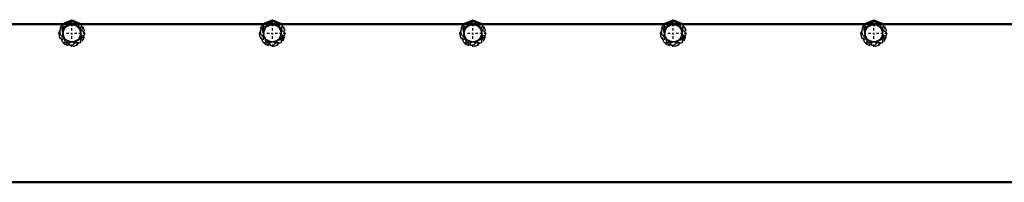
# Model space of a CAD drawing. Header units: millimetres. Extents: x -496 to 250, y -80 to 404.
# Tile 2 of 3: x -124 to 63, y 0 to 31. Entities that reach past the tile are written whole.
import ezdxf

# ---------------------------------------------------------------- set-up
doc = ezdxf.new("R2010")
doc.units = ezdxf.units.MM
doc.linetypes.add('Center', pattern=[1.5, 0.45, -0.5, 0.05, -0.5])
doc.linetypes.add('Dashed', pattern=[2, 1, -1])
for name, color, linetype, lineweight in [('2d ConnectionPoints', 7, 'Continuous', 50), ('AM_0', 7, 'Continuous', 50), ('AM_7', 7, 'Center', 25), ('AM_9', 6, 'Dashed', 25)]:
    doc.layers.add(name, color=color, linetype=linetype, lineweight=lineweight)

# ---------------------------------------------------------------- blocks, each defined once
blk = doc.blocks.new('2_1zj7ats35c7oalxtir8jp1d6q________0_in_LSSP2303438211500100035010_0')
at = {"layer": 'AM_0'}
for p, q in [((250, 30), (-250, 30)), ((250, 0), (-250, 0))]:
    blk.add_line(p, q, dxfattribs=at)
blk = doc.blocks.new('6_k7k18tm2kpb9y0tqxorwihhvm________0_in_LSSP2303438211500100035010_0')
at = {"layer": 'AM_0'}
for p, q in [((-116.03, 30), (-114.3, 30.72)), ((-114.3, 30.72), (-115.02, 30)), ((-114.3, 30.72), (-112.57, 30)), ((-114.08, 30), (-113.17, 30.25)), ((-113.17, 30.25), (-113.1, 30))]:
    blk.add_line(p, q, dxfattribs=at)
at = {"layer": 'AM_9'}
for p, q in [((-116.75, 28.27), (-116.03, 30)), ((-115.02, 30), (-116.75, 28.27)), ((-116.28, 29.39), (-114.08, 30)), ((-116.03, 30), (-116.03, 26.53)), ((-111.85, 28.27), (-114.3, 30.72)), ((-113.1, 30), (-112.32, 27.14)), ((-112.57, 30), (-111.85, 28.27)), ((-112.57, 26.53), (-112.57, 30)), ((-116.03, 26.53), (-116.75, 28.27)), ((-116.75, 28.27), (-114.3, 25.82)), ((-115.43, 26.28), (-116.28, 29.39)), ((-114.3, 25.82), (-111.85, 28.27)), ((-111.85, 28.27), (-112.57, 26.53)), ((-114.3, 25.82), (-116.03, 26.53)), ((-116.03, 26.53), (-112.57, 26.53)), ((-112.32, 27.14), (-115.43, 26.28)), ((-112.57, 26.53), (-114.3, 25.82))]:
    blk.add_line(p, q, dxfattribs=at)
for points in [[(-116.03, 27.55), (-116.03, 27.68), (-116.02, 27.8), (-116.02, 27.91), (-116.01, 28.01), (-115.99, 28.09), (-115.98, 28.17), (-115.97, 28.22), (-115.96, 28.27), (-115.95, 28.32), (-115.94, 28.36), (-115.93, 28.41), (-115.81, 28.79), (-115.62, 29.21), (-115.6, 29.24), (-115.58, 29.28), (-115.55, 29.33), (-115.52, 29.38), (-115.48, 29.44), (-115.44, 29.5), (-115.37, 29.59), (-115.3, 29.68), (-115.22, 29.78), (-115.13, 29.89), (-115.02, 30)], [(-115.02, 30), (-114.88, 30), (-114.76, 29.99), (-114.65, 29.98), (-114.56, 29.97), (-114.47, 29.96), (-114.4, 29.95), (-114.34, 29.94), (-114.3, 29.93), (-114.25, 29.92), (-114.21, 29.91), (-114.16, 29.9), (-113.77, 29.78), (-113.36, 29.59), (-113.32, 29.57), (-113.29, 29.55), (-113.24, 29.52), (-113.19, 29.49), (-113.13, 29.45), (-113.06, 29.4), (-112.98, 29.34), (-112.89, 29.27), (-112.79, 29.19), (-112.68, 29.09), (-112.57, 28.99)], [(-114.54, 29.88), (-114.53, 29.88), (-114.49, 29.89), (-114.43, 29.9), (-114.37, 29.92), (-114.31, 29.93), (-114.23, 29.94), (-114.13, 29.96), (-114.01, 29.98), (-113.88, 29.99), (-113.74, 30), (-113.58, 30)], [(-113.58, 30), (-113.49, 29.9), (-113.41, 29.81), (-113.33, 29.72), (-113.27, 29.64), (-113.21, 29.57), (-113.16, 29.5), (-113.12, 29.44), (-113.08, 29.38), (-113.05, 29.34), (-113.03, 29.29), (-113, 29.25), (-112.97, 29.19), (-112.93, 29.12), (-112.9, 29.05), (-112.86, 28.96), (-112.81, 28.86), (-112.77, 28.75), (-112.73, 28.63), (-112.69, 28.5)], [(-116.03, 28.99), (-115.94, 29.08), (-115.84, 29.16), (-115.76, 29.24), (-115.68, 29.3), (-115.6, 29.36), (-115.53, 29.41), (-115.47, 29.45), (-115.42, 29.48), (-115.37, 29.51), (-115.33, 29.54), (-115.28, 29.57), (-115.22, 29.6), (-115.16, 29.63), (-115.08, 29.67), (-114.99, 29.71), (-114.9, 29.75), (-114.79, 29.8), (-114.67, 29.84), (-114.54, 29.88)], [(-115.91, 28.03), (-115.91, 28.04), (-115.92, 28.08), (-115.93, 28.13), (-115.95, 28.19), (-115.96, 28.26), (-115.98, 28.34), (-115.99, 28.44), (-116.01, 28.56), (-116.02, 28.69), (-116.03, 28.83), (-116.03, 28.99)], [(-112.57, 28.99), (-112.57, 28.85), (-112.58, 28.73), (-112.58, 28.62), (-112.59, 28.53), (-112.61, 28.44), (-112.62, 28.37), (-112.63, 28.31), (-112.64, 28.26), (-112.65, 28.22), (-112.66, 28.17), (-112.67, 28.13), (-112.79, 27.74), (-112.98, 27.33), (-113, 27.29), (-113.02, 27.25), (-113.05, 27.21), (-113.08, 27.15), (-113.12, 27.1), (-113.16, 27.03), (-113.23, 26.95), (-113.3, 26.85), (-113.38, 26.75), (-113.47, 26.65), (-113.58, 26.53)], [(-112.69, 28.5), (-112.69, 28.5), (-112.68, 28.45), (-112.67, 28.4), (-112.65, 28.34), (-112.64, 28.27), (-112.62, 28.2), (-112.61, 28.09), (-112.59, 27.98), (-112.58, 27.85), (-112.57, 27.71), (-112.57, 27.55)], [(-113.58, 26.53), (-113.72, 26.54), (-113.84, 26.54), (-113.95, 26.55), (-114.04, 26.56), (-114.13, 26.57), (-114.2, 26.58), (-114.26, 26.6), (-114.3, 26.6), (-114.35, 26.61), (-114.39, 26.62), (-114.44, 26.63), (-114.83, 26.75), (-115.24, 26.95), (-115.28, 26.97), (-115.31, 26.99), (-115.36, 27.02), (-115.41, 27.05), (-115.47, 27.09), (-115.54, 27.13), (-115.62, 27.19), (-115.71, 27.26), (-115.81, 27.35), (-115.92, 27.44), (-116.03, 27.55)], [(-115.02, 26.53), (-115.11, 26.63), (-115.19, 26.72), (-115.27, 26.81), (-115.33, 26.89), (-115.39, 26.97), (-115.44, 27.03), (-115.48, 27.1), (-115.52, 27.15), (-115.55, 27.2), (-115.57, 27.24), (-115.6, 27.29), (-115.63, 27.34), (-115.67, 27.41), (-115.7, 27.49), (-115.74, 27.58), (-115.79, 27.67), (-115.83, 27.78), (-115.87, 27.9), (-115.91, 28.03)], [(-114.06, 26.66), (-114.07, 26.66), (-114.11, 26.65), (-114.17, 26.63), (-114.23, 26.62), (-114.29, 26.6), (-114.37, 26.59), (-114.47, 26.57), (-114.59, 26.56), (-114.72, 26.55), (-114.86, 26.54), (-115.02, 26.53)], [(-112.57, 27.55), (-112.66, 27.46), (-112.76, 27.37), (-112.84, 27.3), (-112.92, 27.23), (-113, 27.18), (-113.07, 27.13), (-113.13, 27.09), (-113.18, 27.05), (-113.23, 27.02), (-113.27, 27), (-113.32, 26.97), (-113.38, 26.94), (-113.44, 26.9), (-113.52, 26.86), (-113.61, 26.82), (-113.7, 26.78), (-113.81, 26.74), (-113.93, 26.7), (-114.06, 26.66)]]:
    blk.add_lwpolyline(points, dxfattribs=at)
blk = doc.blocks.new('7_ioxzidmxssqhlc4yert63nmxa________0_in_LSSP2303438211500100035010_0')
at = {"layer": 'AM_0'}
for p, q in [((-77.93, 30), (-76.2, 30.72)), ((-76.2, 30.72), (-76.92, 30)), ((-76.2, 30.72), (-74.47, 30)), ((-75.98, 30), (-75.07, 30.25)), ((-75.07, 30.25), (-75, 30))]:
    blk.add_line(p, q, dxfattribs=at)
at = {"layer": 'AM_9'}
for p, q in [((-78.65, 28.27), (-77.93, 30)), ((-76.92, 30), (-78.65, 28.27)), ((-78.18, 29.39), (-75.98, 30)), ((-77.93, 30), (-77.93, 26.53)), ((-73.75, 28.27), (-76.2, 30.72)), ((-75, 30), (-74.22, 27.14)), ((-74.47, 30), (-73.75, 28.27)), ((-74.47, 26.53), (-74.47, 30)), ((-77.93, 26.53), (-78.65, 28.27)), ((-78.65, 28.27), (-76.2, 25.82)), ((-77.33, 26.28), (-78.18, 29.39)), ((-76.2, 25.82), (-73.75, 28.27)), ((-73.75, 28.27), (-74.47, 26.53)), ((-76.2, 25.82), (-77.93, 26.53)), ((-77.93, 26.53), (-74.47, 26.53)), ((-74.22, 27.14), (-77.33, 26.28)), ((-74.47, 26.53), (-76.2, 25.82))]:
    blk.add_line(p, q, dxfattribs=at)
for points in [[(-77.93, 27.55), (-77.93, 27.68), (-77.92, 27.8), (-77.92, 27.91), (-77.91, 28.01), (-77.89, 28.09), (-77.88, 28.17), (-77.87, 28.22), (-77.86, 28.27), (-77.85, 28.32), (-77.84, 28.36), (-77.83, 28.41), (-77.71, 28.79), (-77.52, 29.21), (-77.5, 29.24), (-77.48, 29.28), (-77.45, 29.33), (-77.42, 29.38), (-77.38, 29.44), (-77.34, 29.5), (-77.27, 29.59), (-77.2, 29.68), (-77.12, 29.78), (-77.03, 29.89), (-76.92, 30)], [(-76.92, 30), (-76.78, 30), (-76.66, 29.99), (-76.55, 29.98), (-76.46, 29.97), (-76.37, 29.96), (-76.3, 29.95), (-76.24, 29.94), (-76.2, 29.93), (-76.15, 29.92), (-76.11, 29.91), (-76.06, 29.9), (-75.67, 29.78), (-75.26, 29.59), (-75.22, 29.57), (-75.19, 29.55), (-75.14, 29.52), (-75.09, 29.49), (-75.03, 29.45), (-74.96, 29.4), (-74.88, 29.34), (-74.79, 29.27), (-74.69, 29.19), (-74.58, 29.09), (-74.47, 28.99)], [(-76.44, 29.88), (-76.43, 29.88), (-76.39, 29.89), (-76.33, 29.9), (-76.27, 29.92), (-76.21, 29.93), (-76.13, 29.94), (-76.03, 29.96), (-75.91, 29.98), (-75.78, 29.99), (-75.64, 30), (-75.48, 30)], [(-75.48, 30), (-75.39, 29.9), (-75.31, 29.81), (-75.23, 29.72), (-75.17, 29.64), (-75.11, 29.57), (-75.06, 29.5), (-75.02, 29.44), (-74.98, 29.38), (-74.95, 29.34), (-74.93, 29.29), (-74.9, 29.25), (-74.87, 29.19), (-74.83, 29.12), (-74.8, 29.05), (-74.76, 28.96), (-74.71, 28.86), (-74.67, 28.75), (-74.63, 28.63), (-74.59, 28.5)], [(-77.93, 28.99), (-77.84, 29.08), (-77.74, 29.16), (-77.66, 29.24), (-77.58, 29.3), (-77.5, 29.36), (-77.43, 29.41), (-77.37, 29.45), (-77.32, 29.48), (-77.27, 29.51), (-77.23, 29.54), (-77.18, 29.57), (-77.12, 29.6), (-77.06, 29.63), (-76.98, 29.67), (-76.89, 29.71), (-76.8, 29.75), (-76.69, 29.8), (-76.57, 29.84), (-76.44, 29.88)], [(-77.81, 28.03), (-77.81, 28.04), (-77.82, 28.08), (-77.83, 28.13), (-77.85, 28.19), (-77.86, 28.26), (-77.88, 28.34), (-77.89, 28.44), (-77.91, 28.56), (-77.92, 28.69), (-77.93, 28.83), (-77.93, 28.99)], [(-74.47, 28.99), (-74.47, 28.85), (-74.48, 28.73), (-74.48, 28.62), (-74.49, 28.53), (-74.51, 28.44), (-74.52, 28.37), (-74.53, 28.31), (-74.54, 28.26), (-74.55, 28.22), (-74.56, 28.17), (-74.57, 28.13), (-74.69, 27.74), (-74.88, 27.33), (-74.9, 27.29), (-74.92, 27.25), (-74.95, 27.21), (-74.98, 27.15), (-75.02, 27.1), (-75.06, 27.03), (-75.13, 26.95), (-75.2, 26.85), (-75.28, 26.75), (-75.37, 26.65), (-75.48, 26.53)], [(-74.59, 28.5), (-74.59, 28.5), (-74.58, 28.45), (-74.57, 28.4), (-74.55, 28.34), (-74.54, 28.27), (-74.52, 28.2), (-74.51, 28.09), (-74.49, 27.98), (-74.48, 27.85), (-74.47, 27.71), (-74.47, 27.55)], [(-75.48, 26.53), (-75.62, 26.54), (-75.74, 26.54), (-75.85, 26.55), (-75.94, 26.56), (-76.03, 26.57), (-76.1, 26.58), (-76.16, 26.6), (-76.2, 26.6), (-76.25, 26.61), (-76.29, 26.62), (-76.34, 26.63), (-76.73, 26.75), (-77.14, 26.95), (-77.18, 26.97), (-77.21, 26.99), (-77.26, 27.02), (-77.31, 27.05), (-77.37, 27.09), (-77.44, 27.13), (-77.52, 27.19), (-77.61, 27.26), (-77.71, 27.35), (-77.82, 27.44), (-77.93, 27.55)], [(-76.92, 26.53), (-77.01, 26.63), (-77.09, 26.72), (-77.17, 26.81), (-77.23, 26.89), (-77.29, 26.97), (-77.34, 27.03), (-77.38, 27.1), (-77.42, 27.15), (-77.45, 27.2), (-77.47, 27.24), (-77.5, 27.29), (-77.53, 27.34), (-77.57, 27.41), (-77.6, 27.49), (-77.64, 27.58), (-77.69, 27.67), (-77.73, 27.78), (-77.77, 27.9), (-77.81, 28.03)], [(-75.96, 26.66), (-75.97, 26.66), (-76.01, 26.65), (-76.07, 26.63), (-76.13, 26.62), (-76.19, 26.6), (-76.27, 26.59), (-76.37, 26.57), (-76.49, 26.56), (-76.62, 26.55), (-76.76, 26.54), (-76.92, 26.53)], [(-74.47, 27.55), (-74.56, 27.46), (-74.66, 27.37), (-74.74, 27.3), (-74.82, 27.23), (-74.9, 27.18), (-74.97, 27.13), (-75.03, 27.09), (-75.08, 27.05), (-75.13, 27.02), (-75.17, 27), (-75.22, 26.97), (-75.28, 26.94), (-75.34, 26.9), (-75.42, 26.86), (-75.51, 26.82), (-75.6, 26.78), (-75.71, 26.74), (-75.83, 26.7), (-75.96, 26.66)]]:
    blk.add_lwpolyline(points, dxfattribs=at)
blk = doc.blocks.new('8_7hork3p1vj0sg7en9a07evcmg________0_in_LSSP2303438211500100035010_0')
at = {"layer": 'AM_0'}
for p, q in [((-39.83, 30), (-38.1, 30.72)), ((-38.1, 30.72), (-38.82, 30)), ((-38.1, 30.72), (-36.37, 30)), ((-37.88, 30), (-36.97, 30.25)), ((-36.97, 30.25), (-36.9, 30))]:
    blk.add_line(p, q, dxfattribs=at)
at = {"layer": 'AM_9'}
for p, q in [((-40.55, 28.27), (-39.83, 30)), ((-38.82, 30), (-40.55, 28.27)), ((-40.08, 29.39), (-37.88, 30)), ((-39.83, 30), (-39.83, 26.53)), ((-35.65, 28.27), (-38.1, 30.72)), ((-36.9, 30), (-36.12, 27.14)), ((-36.37, 30), (-35.65, 28.27)), ((-36.37, 26.53), (-36.37, 30)), ((-39.83, 26.53), (-40.55, 28.27)), ((-40.55, 28.27), (-38.1, 25.82)), ((-39.23, 26.28), (-40.08, 29.39)), ((-38.1, 25.82), (-35.65, 28.27)), ((-35.65, 28.27), (-36.37, 26.53)), ((-38.1, 25.82), (-39.83, 26.53)), ((-39.83, 26.53), (-36.37, 26.53)), ((-36.12, 27.14), (-39.23, 26.28)), ((-36.37, 26.53), (-38.1, 25.82))]:
    blk.add_line(p, q, dxfattribs=at)
for points in [[(-39.83, 27.55), (-39.83, 27.68), (-39.82, 27.8), (-39.82, 27.91), (-39.81, 28.01), (-39.79, 28.09), (-39.78, 28.17), (-39.77, 28.22), (-39.76, 28.27), (-39.75, 28.32), (-39.74, 28.36), (-39.73, 28.41), (-39.61, 28.79), (-39.42, 29.21), (-39.4, 29.24), (-39.38, 29.28), (-39.35, 29.33), (-39.32, 29.38), (-39.28, 29.44), (-39.24, 29.5), (-39.17, 29.59), (-39.1, 29.68), (-39.02, 29.78), (-38.93, 29.89), (-38.82, 30)], [(-38.82, 30), (-38.68, 30), (-38.56, 29.99), (-38.45, 29.98), (-38.36, 29.97), (-38.27, 29.96), (-38.2, 29.95), (-38.14, 29.94), (-38.1, 29.93), (-38.05, 29.92), (-38.01, 29.91), (-37.96, 29.9), (-37.57, 29.78), (-37.16, 29.59), (-37.12, 29.57), (-37.09, 29.55), (-37.04, 29.52), (-36.99, 29.49), (-36.93, 29.45), (-36.86, 29.4), (-36.78, 29.34), (-36.69, 29.27), (-36.59, 29.19), (-36.48, 29.09), (-36.37, 28.99)], [(-38.34, 29.88), (-38.33, 29.88), (-38.29, 29.89), (-38.23, 29.9), (-38.17, 29.92), (-38.11, 29.93), (-38.03, 29.94), (-37.93, 29.96), (-37.81, 29.98), (-37.68, 29.99), (-37.54, 30), (-37.38, 30)], [(-37.38, 30), (-37.29, 29.9), (-37.21, 29.81), (-37.13, 29.72), (-37.07, 29.64), (-37.01, 29.57), (-36.96, 29.5), (-36.92, 29.44), (-36.88, 29.38), (-36.85, 29.34), (-36.83, 29.29), (-36.8, 29.25), (-36.77, 29.19), (-36.73, 29.12), (-36.7, 29.05), (-36.66, 28.96), (-36.61, 28.86), (-36.57, 28.75), (-36.53, 28.63), (-36.49, 28.5)], [(-39.83, 28.99), (-39.74, 29.08), (-39.64, 29.16), (-39.56, 29.24), (-39.48, 29.3), (-39.4, 29.36), (-39.33, 29.41), (-39.27, 29.45), (-39.22, 29.48), (-39.17, 29.51), (-39.13, 29.54), (-39.08, 29.57), (-39.02, 29.6), (-38.96, 29.63), (-38.88, 29.67), (-38.79, 29.71), (-38.7, 29.75), (-38.59, 29.8), (-38.47, 29.84), (-38.34, 29.88)], [(-39.71, 28.03), (-39.71, 28.04), (-39.72, 28.08), (-39.73, 28.13), (-39.75, 28.19), (-39.76, 28.26), (-39.78, 28.34), (-39.79, 28.44), (-39.81, 28.56), (-39.82, 28.69), (-39.83, 28.83), (-39.83, 28.99)], [(-36.37, 28.99), (-36.37, 28.85), (-36.38, 28.73), (-36.38, 28.62), (-36.39, 28.53), (-36.41, 28.44), (-36.42, 28.37), (-36.43, 28.31), (-36.44, 28.26), (-36.45, 28.22), (-36.46, 28.17), (-36.47, 28.13), (-36.59, 27.74), (-36.78, 27.33), (-36.8, 27.29), (-36.82, 27.25), (-36.85, 27.21), (-36.88, 27.15), (-36.92, 27.1), (-36.96, 27.03), (-37.03, 26.95), (-37.1, 26.85), (-37.18, 26.75), (-37.27, 26.65), (-37.38, 26.53)], [(-36.49, 28.5), (-36.49, 28.5), (-36.48, 28.45), (-36.47, 28.4), (-36.45, 28.34), (-36.44, 28.27), (-36.42, 28.2), (-36.41, 28.09), (-36.39, 27.98), (-36.38, 27.85), (-36.37, 27.71), (-36.37, 27.55)], [(-37.38, 26.53), (-37.52, 26.54), (-37.64, 26.54), (-37.75, 26.55), (-37.84, 26.56), (-37.93, 26.57), (-38, 26.58), (-38.06, 26.6), (-38.1, 26.6), (-38.15, 26.61), (-38.19, 26.62), (-38.24, 26.63), (-38.63, 26.75), (-39.04, 26.95), (-39.08, 26.97), (-39.11, 26.99), (-39.16, 27.02), (-39.21, 27.05), (-39.27, 27.09), (-39.34, 27.13), (-39.42, 27.19), (-39.51, 27.26), (-39.61, 27.35), (-39.72, 27.44), (-39.83, 27.55)], [(-38.82, 26.53), (-38.91, 26.63), (-38.99, 26.72), (-39.07, 26.81), (-39.13, 26.89), (-39.19, 26.97), (-39.24, 27.03), (-39.28, 27.1), (-39.32, 27.15), (-39.35, 27.2), (-39.37, 27.24), (-39.4, 27.29), (-39.43, 27.34), (-39.47, 27.41), (-39.5, 27.49), (-39.54, 27.58), (-39.59, 27.67), (-39.63, 27.78), (-39.67, 27.9), (-39.71, 28.03)], [(-37.86, 26.66), (-37.87, 26.66), (-37.91, 26.65), (-37.97, 26.63), (-38.03, 26.62), (-38.09, 26.6), (-38.17, 26.59), (-38.27, 26.57), (-38.39, 26.56), (-38.52, 26.55), (-38.66, 26.54), (-38.82, 26.53)], [(-36.37, 27.55), (-36.46, 27.46), (-36.56, 27.37), (-36.64, 27.3), (-36.72, 27.23), (-36.8, 27.18), (-36.87, 27.13), (-36.93, 27.09), (-36.98, 27.05), (-37.03, 27.02), (-37.07, 27), (-37.12, 26.97), (-37.18, 26.94), (-37.24, 26.9), (-37.32, 26.86), (-37.41, 26.82), (-37.5, 26.78), (-37.61, 26.74), (-37.73, 26.7), (-37.86, 26.66)]]:
    blk.add_lwpolyline(points, dxfattribs=at)
blk = doc.blocks.new('9_hrb82rjspseecfpkxt9ffxbwf________0_in_LSSP2303438211500100035010_0')
at = {"layer": 'AM_0'}
for p, q in [((-1.73, 30), (0, 30.72)), ((0, 30.72), (-0.72, 30)), ((0, 30.72), (1.73, 30)), ((0.22, 30), (1.13, 30.25)), ((1.13, 30.25), (1.2, 30))]:
    blk.add_line(p, q, dxfattribs=at)
at = {"layer": 'AM_9'}
for p, q in [((-2.45, 28.27), (-1.73, 30)), ((-0.72, 30), (-2.45, 28.27)), ((-1.98, 29.39), (0.22, 30)), ((-1.73, 30), (-1.73, 26.53)), ((2.45, 28.27), (0, 30.72)), ((1.2, 30), (1.98, 27.14)), ((1.73, 30), (2.45, 28.27)), ((1.73, 26.53), (1.73, 30)), ((-1.73, 26.53), (-2.45, 28.27)), ((-2.45, 28.27), (0, 25.82)), ((-1.13, 26.28), (-1.98, 29.39)), ((0, 25.82), (2.45, 28.27)), ((2.45, 28.27), (1.73, 26.53)), ((0, 25.82), (-1.73, 26.53)), ((-1.73, 26.53), (1.73, 26.53)), ((1.98, 27.14), (-1.13, 26.28)), ((1.73, 26.53), (0, 25.82))]:
    blk.add_line(p, q, dxfattribs=at)
for points in [[(-1.73, 27.55), (-1.73, 27.68), (-1.72, 27.8), (-1.72, 27.91), (-1.71, 28.01), (-1.69, 28.09), (-1.68, 28.17), (-1.67, 28.22), (-1.66, 28.27), (-1.65, 28.32), (-1.64, 28.36), (-1.63, 28.41), (-1.51, 28.79), (-1.32, 29.21), (-1.3, 29.24), (-1.28, 29.28), (-1.25, 29.33), (-1.22, 29.38), (-1.18, 29.44), (-1.14, 29.5), (-1.07, 29.59), (-1, 29.68), (-0.92, 29.78), (-0.83, 29.89), (-0.72, 30)], [(-0.72, 30), (-0.58, 30), (-0.46, 29.99), (-0.35, 29.98), (-0.26, 29.97), (-0.17, 29.96), (-0.1, 29.95), (-0.04, 29.94), (0, 29.93), (0.05, 29.92), (0.09, 29.91), (0.14, 29.9), (0.53, 29.78), (0.94, 29.59), (0.98, 29.57), (1.01, 29.55), (1.06, 29.52), (1.11, 29.49), (1.17, 29.45), (1.24, 29.4), (1.32, 29.34), (1.41, 29.27), (1.51, 29.19), (1.62, 29.09), (1.73, 28.99)], [(-0.24, 29.88), (-0.23, 29.88), (-0.19, 29.89), (-0.13, 29.9), (-0.07, 29.92), (-0.01, 29.93), (0.07, 29.94), (0.17, 29.96), (0.29, 29.98), (0.42, 29.99), (0.56, 30), (0.72, 30)], [(0.72, 30), (0.81, 29.9), (0.89, 29.81), (0.97, 29.72), (1.03, 29.64), (1.09, 29.57), (1.14, 29.5), (1.18, 29.44), (1.22, 29.38), (1.25, 29.34), (1.27, 29.29), (1.3, 29.25), (1.33, 29.19), (1.37, 29.12), (1.4, 29.05), (1.44, 28.96), (1.49, 28.86), (1.53, 28.75), (1.57, 28.63), (1.61, 28.5)], [(-1.73, 28.99), (-1.64, 29.08), (-1.54, 29.16), (-1.46, 29.24), (-1.38, 29.3), (-1.3, 29.36), (-1.23, 29.41), (-1.17, 29.45), (-1.12, 29.48), (-1.07, 29.51), (-1.03, 29.54), (-0.98, 29.57), (-0.92, 29.6), (-0.86, 29.63), (-0.78, 29.67), (-0.69, 29.71), (-0.6, 29.75), (-0.49, 29.8), (-0.37, 29.84), (-0.24, 29.88)], [(-1.61, 28.03), (-1.61, 28.04), (-1.62, 28.08), (-1.63, 28.13), (-1.65, 28.19), (-1.66, 28.26), (-1.68, 28.34), (-1.69, 28.44), (-1.71, 28.56), (-1.72, 28.69), (-1.73, 28.83), (-1.73, 28.99)], [(1.73, 28.99), (1.73, 28.85), (1.72, 28.73), (1.72, 28.62), (1.71, 28.53), (1.69, 28.44), (1.68, 28.37), (1.67, 28.31), (1.66, 28.26), (1.65, 28.22), (1.64, 28.17), (1.63, 28.13), (1.51, 27.74), (1.32, 27.33), (1.3, 27.29), (1.28, 27.25), (1.25, 27.21), (1.22, 27.15), (1.18, 27.1), (1.14, 27.03), (1.07, 26.95), (1, 26.85), (0.92, 26.75), (0.83, 26.65), (0.72, 26.53)], [(1.61, 28.5), (1.61, 28.5), (1.62, 28.45), (1.63, 28.4), (1.65, 28.34), (1.66, 28.27), (1.68, 28.2), (1.69, 28.09), (1.71, 27.98), (1.72, 27.85), (1.73, 27.71), (1.73, 27.55)], [(0.72, 26.53), (0.58, 26.54), (0.46, 26.54), (0.35, 26.55), (0.26, 26.56), (0.17, 26.57), (0.1, 26.58), (0.04, 26.6), (0, 26.6), (-0.05, 26.61), (-0.09, 26.62), (-0.14, 26.63), (-0.53, 26.75), (-0.94, 26.95), (-0.98, 26.97), (-1.01, 26.99), (-1.06, 27.02), (-1.11, 27.05), (-1.17, 27.09), (-1.24, 27.13), (-1.32, 27.19), (-1.41, 27.26), (-1.51, 27.35), (-1.62, 27.44), (-1.73, 27.55)], [(-0.72, 26.53), (-0.81, 26.63), (-0.89, 26.72), (-0.97, 26.81), (-1.03, 26.89), (-1.09, 26.97), (-1.14, 27.03), (-1.18, 27.1), (-1.22, 27.15), (-1.25, 27.2), (-1.27, 27.24), (-1.3, 27.29), (-1.33, 27.34), (-1.37, 27.41), (-1.4, 27.49), (-1.44, 27.58), (-1.49, 27.67), (-1.53, 27.78), (-1.57, 27.9), (-1.61, 28.03)], [(0.24, 26.66), (0.23, 26.66), (0.19, 26.65), (0.13, 26.63), (0.07, 26.62), (0.01, 26.6), (-0.07, 26.59), (-0.17, 26.57), (-0.29, 26.56), (-0.42, 26.55), (-0.56, 26.54), (-0.72, 26.53)], [(1.73, 27.55), (1.64, 27.46), (1.54, 27.37), (1.46, 27.3), (1.38, 27.23), (1.3, 27.18), (1.23, 27.13), (1.17, 27.09), (1.12, 27.05), (1.07, 27.02), (1.03, 27), (0.98, 26.97), (0.92, 26.94), (0.86, 26.9), (0.78, 26.86), (0.69, 26.82), (0.6, 26.78), (0.49, 26.74), (0.37, 26.7), (0.24, 26.66)]]:
    blk.add_lwpolyline(points, dxfattribs=at)
blk = doc.blocks.new('10_uynvsq28azolfki4ibiy71ctg________0_in_LSSP2303438211500100035010_0')
at = {"layer": 'AM_0'}
for p, q in [((36.37, 30), (38.1, 30.72)), ((38.1, 30.72), (37.38, 30)), ((38.1, 30.72), (39.83, 30)), ((38.32, 30), (39.23, 30.25)), ((39.23, 30.25), (39.3, 30))]:
    blk.add_line(p, q, dxfattribs=at)
at = {"layer": 'AM_9'}
for p, q in [((35.65, 28.27), (36.37, 30)), ((37.38, 30), (35.65, 28.27)), ((36.12, 29.39), (38.32, 30)), ((36.37, 30), (36.37, 26.53)), ((40.55, 28.27), (38.1, 30.72)), ((39.3, 30), (40.08, 27.14)), ((39.83, 30), (40.55, 28.27)), ((39.83, 26.53), (39.83, 30)), ((36.37, 26.53), (35.65, 28.27)), ((35.65, 28.27), (38.1, 25.82)), ((36.97, 26.28), (36.12, 29.39)), ((38.1, 25.82), (40.55, 28.27)), ((40.55, 28.27), (39.83, 26.53)), ((38.1, 25.82), (36.37, 26.53)), ((36.37, 26.53), (39.83, 26.53)), ((40.08, 27.14), (36.97, 26.28)), ((39.83, 26.53), (38.1, 25.82))]:
    blk.add_line(p, q, dxfattribs=at)
for points in [[(36.37, 27.55), (36.37, 27.68), (36.38, 27.8), (36.38, 27.91), (36.39, 28.01), (36.41, 28.09), (36.42, 28.17), (36.43, 28.22), (36.44, 28.27), (36.45, 28.32), (36.46, 28.36), (36.47, 28.41), (36.59, 28.79), (36.78, 29.21), (36.8, 29.24), (36.82, 29.28), (36.85, 29.33), (36.88, 29.38), (36.92, 29.44), (36.96, 29.5), (37.03, 29.59), (37.1, 29.68), (37.18, 29.78), (37.27, 29.89), (37.38, 30)], [(37.38, 30), (37.52, 30), (37.64, 29.99), (37.75, 29.98), (37.84, 29.97), (37.93, 29.96), (38, 29.95), (38.06, 29.94), (38.1, 29.93), (38.15, 29.92), (38.19, 29.91), (38.24, 29.9), (38.63, 29.78), (39.04, 29.59), (39.08, 29.57), (39.11, 29.55), (39.16, 29.52), (39.21, 29.49), (39.27, 29.45), (39.34, 29.4), (39.42, 29.34), (39.51, 29.27), (39.61, 29.19), (39.72, 29.09), (39.83, 28.99)], [(37.86, 29.88), (37.87, 29.88), (37.91, 29.89), (37.97, 29.9), (38.03, 29.92), (38.09, 29.93), (38.17, 29.94), (38.27, 29.96), (38.39, 29.98), (38.52, 29.99), (38.66, 30), (38.82, 30)], [(38.82, 30), (38.91, 29.9), (38.99, 29.81), (39.07, 29.72), (39.13, 29.64), (39.19, 29.57), (39.24, 29.5), (39.28, 29.44), (39.32, 29.38), (39.35, 29.34), (39.37, 29.29), (39.4, 29.25), (39.43, 29.19), (39.47, 29.12), (39.5, 29.05), (39.54, 28.96), (39.59, 28.86), (39.63, 28.75), (39.67, 28.63), (39.71, 28.5)], [(36.37, 28.99), (36.46, 29.08), (36.56, 29.16), (36.64, 29.24), (36.72, 29.3), (36.8, 29.36), (36.87, 29.41), (36.93, 29.45), (36.98, 29.48), (37.03, 29.51), (37.07, 29.54), (37.12, 29.57), (37.18, 29.6), (37.24, 29.63), (37.32, 29.67), (37.41, 29.71), (37.5, 29.75), (37.61, 29.8), (37.73, 29.84), (37.86, 29.88)], [(36.49, 28.03), (36.49, 28.04), (36.48, 28.08), (36.47, 28.13), (36.45, 28.19), (36.44, 28.26), (36.42, 28.34), (36.41, 28.44), (36.39, 28.56), (36.38, 28.69), (36.37, 28.83), (36.37, 28.99)], [(39.83, 28.99), (39.83, 28.85), (39.82, 28.73), (39.82, 28.62), (39.81, 28.53), (39.79, 28.44), (39.78, 28.37), (39.77, 28.31), (39.76, 28.26), (39.75, 28.22), (39.74, 28.17), (39.73, 28.13), (39.61, 27.74), (39.42, 27.33), (39.4, 27.29), (39.38, 27.25), (39.35, 27.21), (39.32, 27.15), (39.28, 27.1), (39.24, 27.03), (39.17, 26.95), (39.1, 26.85), (39.02, 26.75), (38.93, 26.65), (38.82, 26.53)], [(39.71, 28.5), (39.71, 28.5), (39.72, 28.45), (39.73, 28.4), (39.75, 28.34), (39.76, 28.27), (39.78, 28.2), (39.79, 28.09), (39.81, 27.98), (39.82, 27.85), (39.83, 27.71), (39.83, 27.55)], [(38.82, 26.53), (38.68, 26.54), (38.56, 26.54), (38.45, 26.55), (38.36, 26.56), (38.27, 26.57), (38.2, 26.58), (38.14, 26.6), (38.1, 26.6), (38.05, 26.61), (38.01, 26.62), (37.96, 26.63), (37.57, 26.75), (37.16, 26.95), (37.12, 26.97), (37.09, 26.99), (37.04, 27.02), (36.99, 27.05), (36.93, 27.09), (36.86, 27.13), (36.78, 27.19), (36.69, 27.26), (36.59, 27.35), (36.48, 27.44), (36.37, 27.55)], [(37.38, 26.53), (37.29, 26.63), (37.21, 26.72), (37.13, 26.81), (37.07, 26.89), (37.01, 26.97), (36.96, 27.03), (36.92, 27.1), (36.88, 27.15), (36.85, 27.2), (36.83, 27.24), (36.8, 27.29), (36.77, 27.34), (36.73, 27.41), (36.7, 27.49), (36.66, 27.58), (36.61, 27.67), (36.57, 27.78), (36.53, 27.9), (36.49, 28.03)], [(38.34, 26.66), (38.33, 26.66), (38.29, 26.65), (38.23, 26.63), (38.17, 26.62), (38.11, 26.6), (38.03, 26.59), (37.93, 26.57), (37.81, 26.56), (37.68, 26.55), (37.54, 26.54), (37.38, 26.53)], [(39.83, 27.55), (39.74, 27.46), (39.64, 27.37), (39.56, 27.3), (39.48, 27.23), (39.4, 27.18), (39.33, 27.13), (39.27, 27.09), (39.22, 27.05), (39.17, 27.02), (39.13, 27), (39.08, 26.97), (39.02, 26.94), (38.96, 26.9), (38.88, 26.86), (38.79, 26.82), (38.7, 26.78), (38.59, 26.74), (38.47, 26.7), (38.34, 26.66)]]:
    blk.add_lwpolyline(points, dxfattribs=at)
blk = doc.blocks.new('16_7plknlabj3q2zmgicmskximp0________0_in_LSSP2303438211500100035010_0')
at = {"layer": 'AM_7'}
for p, q in [((-114.3, 25.69), (-114.3, 30.84)), ((-76.2, 25.69), (-76.2, 30.84)), ((-38.1, 25.69), (-38.1, 30.84)), ((0, 25.69), (0, 30.84)), ((38.1, 25.69), (38.1, 30.84)), ((-116.87, 28.27), (-111.73, 28.27)), ((-78.77, 28.27), (-73.63, 28.27)), ((-40.67, 28.27), (-35.53, 28.27)), ((-2.57, 28.27), (2.57, 28.27)), ((35.53, 28.27), (40.67, 28.27))]:
    blk.add_line(p, q, dxfattribs=at)
at = {"layer": 'AM_9'}
for centre in [(-114.3, 28.27), (-76.2, 28.27), (-38.1, 28.27), (0, 28.27), (38.1, 28.27)]:
    blk.add_arc(centre, 2.45, 134.9971, 45.0029, dxfattribs=at)

msp = doc.modelspace()

# ---------------------------------------------------------------- linework, layer by layer
at = {"layer": '2d ConnectionPoints'}
for p in [(-114.3, 30), (-114.3, 30), (-114.3, 30), (-76.2, 30), (-76.2, 30), (-76.2, 30), (-38.1, 30), (-38.1, 30), (-38.1, 30), (0, 30), (0, 30), (0, 30), (0, 30), (0, 30), (38.1, 30), (38.1, 30), (38.1, 30)]:
    msp.add_point(p, dxfattribs=at)

# ---------------------------------------------------------------- block references
for name in ['2_1zj7ats35c7oalxtir8jp1d6q________0_in_LSSP2303438211500100035010_0', '16_7plknlabj3q2zmgicmskximp0________0_in_LSSP2303438211500100035010_0', '6_k7k18tm2kpb9y0tqxorwihhvm________0_in_LSSP2303438211500100035010_0', '7_ioxzidmxssqhlc4yert63nmxa________0_in_LSSP2303438211500100035010_0', '8_7hork3p1vj0sg7en9a07evcmg________0_in_LSSP2303438211500100035010_0', '9_hrb82rjspseecfpkxt9ffxbwf________0_in_LSSP2303438211500100035010_0', '10_uynvsq28azolfki4ibiy71ctg________0_in_LSSP2303438211500100035010_0']:
    msp.add_blockref(name, (0, 0))

doc.saveas('drawing.dxf')
